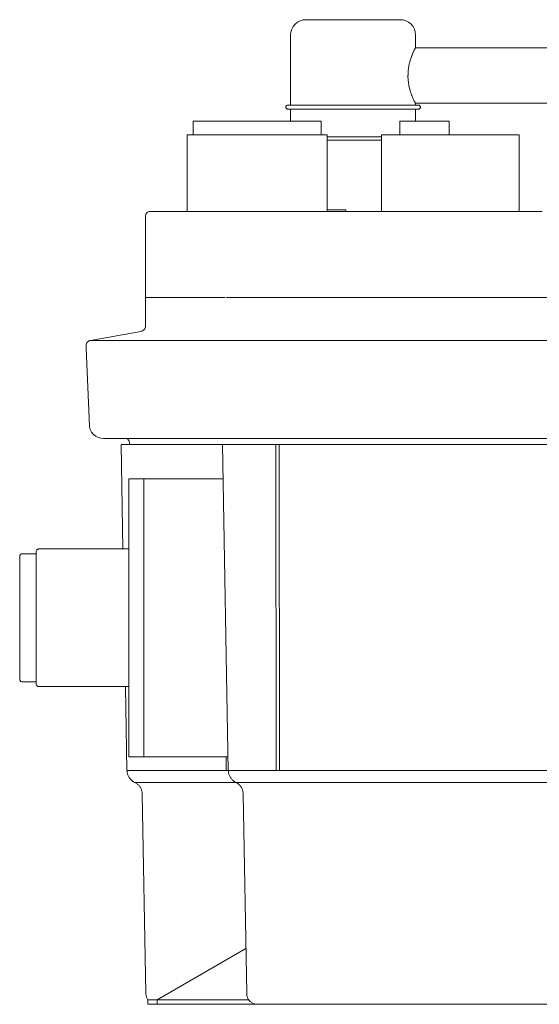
# Model space of a CAD drawing. Header units: millimetres. Extents: x -264 to 244, y 247 to 642.
# Tile 1 of 4: x -264 to -76, y 247 to 604. Entities that reach past the tile are written whole.
import ezdxf

# ---------------------------------------------------------------- set-up
doc = ezdxf.new("R2010")
doc.units = ezdxf.units.MM
doc.header["$MEASUREMENT"] = 0
doc.layers.add('material 1', color=7, linetype='Continuous')

msp = doc.modelspace()

# ---------------------------------------------------------------- linework, layer by layer
at = {"layer": 'material 1', "color": 7, "linetype": 'Continuous', "lineweight": 0}
for p, q in [((-163.21, 603.04), (-164.09, 602.33)), ((-162.23, 603.55), (-163.21, 603.04)), ((-161.2, 603.85), (-162.23, 603.55)), ((-161.2, 603.85), (-160.2, 603.94)), ((-160.13, 603.94), (-160.2, 603.94)), ((-160.13, 603.94), (-159.91, 603.94)), ((-159.91, 603.94), (-159.54, 603.94)), ((-159.54, 603.94), (-159, 603.94)), ((-159, 603.94), (-158.29, 603.94)), ((-158.29, 603.94), (-157.41, 603.94)), ((-157.41, 603.94), (-156.37, 603.94)), ((-156.37, 603.94), (-156.29, 603.94)), ((-156.29, 603.94), (-155.19, 603.94)), ((-155.19, 603.94), (-153.97, 603.94)), ((-153.97, 603.94), (-152.65, 603.94)), ((-152.65, 603.94), (-151.24, 603.94)), ((-151.24, 603.94), (-149.75, 603.94)), ((-149.75, 603.94), (-148.17, 603.94)), ((-148.17, 603.94), (-146.53, 603.94)), ((-146.53, 603.94), (-144.84, 603.94)), ((-144.84, 603.94), (-143.97, 603.94)), ((-143.97, 603.94), (-143.09, 603.94)), ((-143.09, 603.94), (-142.21, 603.94)), ((-142.21, 603.94), (-141.34, 603.94)), ((-141.34, 603.94), (-139.64, 603.94)), ((-139.64, 603.94), (-138, 603.94)), ((-138, 603.94), (-136.42, 603.94)), ((-136.42, 603.94), (-134.93, 603.94)), ((-134.93, 603.94), (-133.52, 603.94)), ((-133.52, 603.94), (-132.2, 603.94)), ((-132.2, 603.94), (-130.98, 603.94)), ((-130.98, 603.94), (-129.8, 603.94)), ((-129.8, 603.94), (-128.76, 603.94)), ((-128.76, 603.94), (-127.88, 603.94)), ((-127.88, 603.94), (-127.17, 603.94)), ((-127.17, 603.94), (-126.63, 603.94)), ((-126.63, 603.94), (-126.26, 603.94)), ((-126.26, 603.94), (-126.04, 603.94)), ((-125.97, 603.94), (-126.04, 603.94)), ((-125.97, 603.94), (-124.97, 603.85)), ((-124.97, 603.85), (-123.95, 603.55)), ((-123.95, 603.55), (-122.96, 603.04)), ((-122.96, 603.04), (-122.08, 602.33)), ((-165.61, 599.43), (-165.7, 598.43)), ((-165.32, 600.46), (-165.61, 599.43)), ((-164.81, 601.45), (-165.32, 600.46)), ((-164.09, 602.33), (-164.81, 601.45)), ((-122.08, 602.33), (-121.36, 601.45)), ((-121.36, 601.45), (-120.85, 600.46)), ((-120.85, 600.46), (-120.56, 599.43)), ((-120.56, 599.43), (-120.47, 598.43)), ((-165.7, 598.43), (-165.7, 573)), ((-120.47, 598.43), (-120.47, 593.7)), ((-121.38, 591.99), (-121.34, 592.07)), ((-120.95, 592.94), (-120.92, 593)), ((-120.92, 593), (-120.9, 593.04)), ((-120.64, 593.54), (-120.62, 593.55)), ((-20.23, 593.7), (-120.5, 593.7)), ((-120.5, 593.7), (-120.5, 593.7)), ((-122.45, 589.07), (-122.42, 589.17)), ((-121.92, 590.68), (-121.89, 590.77)), ((-123.19, 583.8), (-123.1, 585.52)), ((-123.1, 585.52), (-123.08, 585.62)), ((-123.2, 583.7), (-123.19, 583.8)), ((-123.1, 581.98), (-123.2, 583.7)), ((-123.1, 581.88), (-123.1, 581.98)), ((-122.83, 580.02), (-122.85, 580.13)), ((-122.44, 578.33), (-122.83, 580.02)), ((-122.42, 578.23), (-122.44, 578.33)), ((-121.89, 576.63), (-121.91, 576.73)), ((-121.85, 576.55), (-121.89, 576.63)), ((-120.93, 574.4), (-120.95, 574.47)), ((-120.64, 573.87), (-120.65, 573.91)), ((-167.46, 572.41), (-167.48, 572.28)), ((-167.46, 572.15), (-167.48, 572.28)), ((-167.43, 572.55), (-167.46, 572.41)), ((-167.46, 572.15), (-167.43, 572.02)), ((-167.36, 572.68), (-167.43, 572.55)), ((-167.43, 572.02), (-167.36, 571.89)), ((-167.27, 572.79), (-167.36, 572.68)), ((-167.36, 571.89), (-167.27, 571.77)), ((-167.15, 572.88), (-167.27, 572.79)), ((-167.27, 571.77), (-167.15, 571.68)), ((-167.02, 572.95), (-167.15, 572.88)), ((-167.15, 571.68), (-167.02, 571.61)), ((-166.89, 572.99), (-167.02, 572.95)), ((-167.02, 571.61), (-166.89, 571.57)), ((-166.76, 573), (-166.89, 572.99)), ((-166.89, 571.57), (-166.76, 571.56)), ((-166.76, 573), (-166.66, 573)), ((-166.66, 571.56), (-166.76, 571.56)), ((-166.66, 573), (-166.47, 573)), ((-166.47, 571.56), (-166.66, 571.56)), ((-166.47, 573), (-166.1, 573)), ((-166.1, 571.56), (-166.47, 571.56)), ((-166.1, 573), (-165.6, 573)), ((-165.6, 571.56), (-166.1, 571.56)), ((-165.7, 567.26), (-165.7, 571.56)), ((-165.09, 573), (-165.6, 573)), ((-165.6, 571.56), (-165.09, 571.56)), ((-165.09, 573), (-164.11, 573)), ((-164.11, 571.56), (-165.09, 571.56)), ((-164.11, 573), (-162.9, 573)), ((-162.9, 571.56), (-164.11, 571.56)), ((-162.9, 573), (-161.46, 573)), ((-161.46, 571.56), (-162.9, 571.56)), ((-161.46, 573), (-159.82, 573)), ((-159.82, 571.56), (-161.46, 571.56)), ((-159.82, 573), (-158.01, 573)), ((-158.01, 571.56), (-159.82, 571.56)), ((-158.01, 573), (-157, 573)), ((-157, 571.56), (-158.01, 571.56)), ((-157, 573), (-155.47, 573)), ((-155.47, 571.56), (-157, 571.56)), ((-155.47, 573), (-153.86, 573)), ((-153.86, 571.56), (-155.47, 571.56)), ((-153.86, 573), (-152.19, 573)), ((-152.19, 571.56), (-153.86, 571.56)), ((-152.19, 573), (-150.46, 573)), ((-150.46, 571.56), (-152.19, 571.56)), ((-151.85, 572.99), (-150.46, 573)), ((-151.85, 571.57), (-150.46, 571.56)), ((-150.46, 573), (-148.68, 573)), ((-149.64, 572.99), (-150.46, 573)), ((-149.64, 571.57), (-150.46, 571.56)), ((-148.68, 571.56), (-150.46, 571.56)), ((-149.64, 572.99), (-148.68, 573)), ((-149.64, 572.99), (-147.42, 572.99)), ((-149.64, 571.57), (-148.68, 571.56)), ((-147.42, 571.57), (-149.64, 571.57)), ((-148.68, 573), (-146.85, 573)), ((-147.42, 572.99), (-148.68, 573)), ((-147.42, 571.57), (-148.68, 571.56)), ((-146.85, 571.56), (-148.68, 571.56)), ((-146.85, 573), (-144.98, 573)), ((-144.98, 571.56), (-146.85, 571.56)), ((-144.98, 573), (-143.09, 573)), ((-143.09, 571.56), (-144.98, 571.56)), ((-143.09, 573), (-141.19, 573)), ((-141.19, 571.56), (-143.09, 571.56)), ((-141.19, 573), (-139.32, 573)), ((-139.32, 571.56), (-141.19, 571.56)), ((-139.32, 573), (-137.5, 573)), ((-137.5, 571.56), (-139.32, 571.56)), ((-138.75, 572.99), (-137.5, 573)), ((-138.75, 572.99), (-136.54, 572.99)), ((-138.75, 571.57), (-137.5, 571.56)), ((-136.54, 571.57), (-138.75, 571.57)), ((-137.5, 573), (-135.71, 573)), ((-136.54, 572.99), (-137.5, 573)), ((-136.54, 571.57), (-137.5, 571.56)), ((-135.71, 571.56), (-137.5, 571.56)), ((-136.54, 572.99), (-135.71, 573)), ((-136.54, 571.57), (-135.71, 571.56)), ((-135.71, 573), (-133.98, 573)), ((-134.32, 572.99), (-135.71, 573)), ((-134.32, 571.57), (-135.71, 571.56)), ((-133.98, 571.56), (-135.71, 571.56)), ((-133.98, 573), (-132.31, 573)), ((-132.31, 571.56), (-133.98, 571.56)), ((-132.31, 573), (-130.7, 573)), ((-130.7, 571.56), (-132.31, 571.56)), ((-130.7, 573), (-129.17, 573)), ((-129.17, 571.56), (-130.7, 571.56)), ((-129.17, 573), (-128.17, 573)), ((-128.17, 571.56), (-129.17, 571.56)), ((-128.17, 573), (-126.35, 573)), ((-126.35, 571.56), (-128.17, 571.56)), ((-126.35, 573), (-124.71, 573)), ((-124.71, 571.56), (-126.35, 571.56)), ((-124.71, 573), (-123.27, 573)), ((-123.27, 571.56), (-124.71, 571.56)), ((-123.27, 573), (-122.06, 573)), ((-122.06, 571.56), (-123.27, 571.56)), ((-122.06, 573), (-121.08, 573)), ((-121.08, 571.56), (-122.06, 571.56)), ((-120.57, 573), (-121.08, 573)), ((-121.08, 571.56), (-120.57, 571.56)), ((-120.57, 573), (-120.18, 573)), ((-120.18, 571.56), (-120.57, 571.56)), ((-120.5, 573.7), (-120.51, 573.71)), ((-30.49, 573.7), (-120.5, 573.7)), ((-120.5, 573.7), (-120.5, 573.7)), ((-120.47, 573.7), (-120.47, 573)), ((-120.47, 567.26), (-120.47, 571.56)), ((-120.18, 573), (-119.87, 573)), ((-119.87, 571.56), (-120.18, 571.56)), ((-119.87, 573), (-119.64, 573)), ((-119.64, 571.56), (-119.87, 571.56)), ((-119.64, 573), (-119.51, 573)), ((-119.51, 571.56), (-119.64, 571.56)), ((-119.51, 573), (-119.42, 573)), ((-119.42, 571.56), (-119.51, 571.56)), ((-119.42, 573), (-119.28, 572.99)), ((-119.28, 571.57), (-119.42, 571.56)), ((-119.28, 572.99), (-119.15, 572.95)), ((-119.15, 571.61), (-119.28, 571.57)), ((-119.15, 572.95), (-119.02, 572.88)), ((-119.02, 571.68), (-119.15, 571.61)), ((-119.02, 572.88), (-118.91, 572.79)), ((-118.91, 571.77), (-119.02, 571.68)), ((-118.91, 572.79), (-118.81, 572.68)), ((-118.81, 571.89), (-118.91, 571.77)), ((-118.81, 572.68), (-118.75, 572.55)), ((-118.75, 572.02), (-118.81, 571.89)), ((-118.75, 572.55), (-118.71, 572.41)), ((-118.71, 572.15), (-118.75, 572.02)), ((-118.71, 572.41), (-118.7, 572.28)), ((-118.71, 572.15), (-118.7, 572.28)), ((-200.91, 567.26), (-201, 567.26)), ((-201, 567.26), (-201, 562.26)), ((-200.62, 567.26), (-200.91, 567.26)), ((-200.11, 567.26), (-200.62, 567.26)), ((-199.38, 567.26), (-200.11, 567.26)), ((-198.42, 567.26), (-199.38, 567.26)), ((-197.23, 567.26), (-198.42, 567.26)), ((-195.82, 567.26), (-197.23, 567.26)), ((-194.22, 567.26), (-195.82, 567.26)), ((-192.44, 567.26), (-194.22, 567.26)), ((-190.51, 567.26), (-192.44, 567.26)), ((-188.48, 567.26), (-190.51, 567.26)), ((-186.36, 567.26), (-188.48, 567.26)), ((-184.21, 567.26), (-186.36, 567.26)), ((-182.05, 567.26), (-184.21, 567.26)), ((-179.92, 567.26), (-182.05, 567.26)), ((-177.83, 567.26), (-179.92, 567.26)), ((-175.75, 567.26), (-177.83, 567.26)), ((-173.62, 567.26), (-175.75, 567.26)), ((-171.46, 567.26), (-173.62, 567.26)), ((-169.31, 567.26), (-171.46, 567.26)), ((-167.19, 567.26), (-169.31, 567.26)), ((-165.16, 567.26), (-167.19, 567.26)), ((-163.23, 567.26), (-165.16, 567.26)), ((-161.45, 567.26), (-163.23, 567.26)), ((-159.85, 567.26), (-161.45, 567.26)), ((-158.44, 567.26), (-159.85, 567.26)), ((-157.25, 567.26), (-158.44, 567.26)), ((-156.29, 567.26), (-157.25, 567.26)), ((-155.56, 567.26), (-156.29, 567.26)), ((-155.05, 567.26), (-155.56, 567.26)), ((-154.76, 567.26), (-155.05, 567.26)), ((-154.67, 567.26), (-154.76, 567.26)), ((-154.67, 562.26), (-154.67, 567.26)), ((-126.16, 562.25), (-126.16, 567.26)), ((-126.12, 567.26), (-126.16, 567.26)), ((-126.01, 567.26), (-126.12, 567.26)), ((-125.81, 567.26), (-126.01, 567.26)), ((-125.53, 567.26), (-125.81, 567.26)), ((-125.16, 567.26), (-125.53, 567.26)), ((-124.7, 567.26), (-125.16, 567.26)), ((-124.16, 567.26), (-124.7, 567.26)), ((-123.54, 567.26), (-124.16, 567.26)), ((-122.85, 567.26), (-123.54, 567.26)), ((-122.1, 567.26), (-122.85, 567.26)), ((-121.32, 567.26), (-122.1, 567.26)), ((-120.5, 567.26), (-121.32, 567.26)), ((-119.67, 567.26), (-120.5, 567.26)), ((-118.83, 567.26), (-119.67, 567.26)), ((-118.01, 567.26), (-118.83, 567.26)), ((-117.2, 567.26), (-118.01, 567.26)), ((-116.4, 567.26), (-117.2, 567.26)), ((-115.57, 567.26), (-116.4, 567.26)), ((-114.74, 567.26), (-115.57, 567.26)), ((-113.91, 567.26), (-114.74, 567.26)), ((-113.09, 567.26), (-113.91, 567.26)), ((-112.3, 567.26), (-113.09, 567.26)), ((-111.56, 567.26), (-112.3, 567.26)), ((-110.87, 567.26), (-111.56, 567.26)), ((-110.25, 567.26), (-110.87, 567.26)), ((-109.71, 567.26), (-110.25, 567.26)), ((-109.25, 567.26), (-109.71, 567.26)), ((-108.88, 567.26), (-109.25, 567.26)), ((-108.6, 567.26), (-108.88, 567.26)), ((-108.4, 567.26), (-108.6, 567.26)), ((-108.29, 567.26), (-108.4, 567.26)), ((-108.25, 567.26), (-108.29, 567.26)), ((-108.25, 567.26), (-108.25, 562.25)), ((-203.18, 562.26), (-203.18, 534.47)), ((-203.07, 562.26), (-203.18, 562.26)), ((-202.75, 562.26), (-203.07, 562.26)), ((-202.2, 562.26), (-202.75, 562.26)), ((-201.4, 562.26), (-202.2, 562.26)), ((-200.35, 562.26), (-201.4, 562.26)), ((-199.05, 562.26), (-200.35, 562.26)), ((-197.51, 562.26), (-199.05, 562.26)), ((-195.75, 562.26), (-197.51, 562.26)), ((-193.81, 562.26), (-195.75, 562.26)), ((-191.7, 562.26), (-193.81, 562.26)), ((-189.47, 562.26), (-191.7, 562.26)), ((-187.16, 562.26), (-189.47, 562.26)), ((-184.81, 562.26), (-187.16, 562.26)), ((-182.45, 562.26), (-184.81, 562.26)), ((-180.11, 562.26), (-182.45, 562.26)), ((-177.83, 562.26), (-180.11, 562.26)), ((-175.56, 562.26), (-177.83, 562.26)), ((-173.22, 562.26), (-175.56, 562.26)), ((-170.86, 562.26), (-173.22, 562.26)), ((-168.51, 562.26), (-170.86, 562.26)), ((-166.2, 562.26), (-168.51, 562.26)), ((-163.97, 562.26), (-166.2, 562.26)), ((-161.86, 562.26), (-163.97, 562.26)), ((-159.92, 562.26), (-161.86, 562.26)), ((-158.16, 562.26), (-159.92, 562.26)), ((-156.62, 562.26), (-158.16, 562.26)), ((-155.32, 562.26), (-156.62, 562.26)), ((-154.27, 562.26), (-155.32, 562.26)), ((-153.47, 562.26), (-154.27, 562.26)), ((-152.92, 562.26), (-153.47, 562.26)), ((-152.6, 562.26), (-152.92, 562.26)), ((-152.49, 562.26), (-152.6, 562.26)), ((-152.49, 534.47), (-152.49, 562.26)), ((-152.49, 561.56), (-152.12, 561.56)), ((-152.49, 561.56), (-152.12, 561.56)), ((-152.12, 560.35), (-152.49, 560.35)), ((-152.49, 560.35), (-152.12, 560.35)), ((-152.12, 561.56), (-150.4, 561.56)), ((-151.77, 561.55), (-152.12, 561.56)), ((-151.77, 560.36), (-152.12, 560.35)), ((-150.4, 560.35), (-152.12, 560.35)), ((-151.77, 561.55), (-150.4, 561.56)), ((-151.77, 561.55), (-149.57, 561.55)), ((-151.77, 560.36), (-150.4, 560.35)), ((-149.57, 560.36), (-151.77, 560.36)), ((-150.4, 561.56), (-148.63, 561.56)), ((-149.57, 561.55), (-150.4, 561.56)), ((-149.57, 560.36), (-150.4, 560.35)), ((-148.63, 560.35), (-150.4, 560.35)), ((-149.57, 561.55), (-148.63, 561.56)), ((-149.57, 561.55), (-147.38, 561.55)), ((-149.57, 560.36), (-148.63, 560.35)), ((-147.38, 560.36), (-149.57, 560.36)), ((-148.63, 561.56), (-146.81, 561.56)), ((-147.38, 561.55), (-148.63, 561.56)), ((-147.38, 560.36), (-148.63, 560.35)), ((-146.81, 560.35), (-148.63, 560.35)), ((-147.38, 561.55), (-146.81, 561.56)), ((-147.38, 561.55), (-145.2, 561.55)), ((-147.38, 560.36), (-146.81, 560.35)), ((-145.2, 560.36), (-147.38, 560.36)), ((-146.81, 561.56), (-144.96, 561.56)), ((-145.2, 561.55), (-146.81, 561.56)), ((-145.2, 560.36), (-146.81, 560.35)), ((-144.96, 560.35), (-146.81, 560.35)), ((-144.96, 561.56), (-143.09, 561.56)), ((-143.09, 560.35), (-144.96, 560.35)), ((-143.09, 561.56), (-141.21, 561.56)), ((-141.21, 560.35), (-143.09, 560.35)), ((-141.21, 561.56), (-139.36, 561.56)), ((-139.36, 560.35), (-141.21, 560.35)), ((-140.97, 561.55), (-139.36, 561.56)), ((-140.97, 561.55), (-138.8, 561.55)), ((-140.97, 560.36), (-139.36, 560.35)), ((-138.8, 560.36), (-140.97, 560.36)), ((-139.36, 561.56), (-137.54, 561.56)), ((-138.8, 561.55), (-139.36, 561.56)), ((-138.8, 560.36), (-139.36, 560.35)), ((-137.54, 560.35), (-139.36, 560.35)), ((-138.8, 561.55), (-137.54, 561.56)), ((-138.8, 561.55), (-136.6, 561.55)), ((-138.8, 560.36), (-137.54, 560.35)), ((-136.6, 560.36), (-138.8, 560.36)), ((-137.54, 561.56), (-135.77, 561.56)), ((-136.6, 561.55), (-137.54, 561.56)), ((-136.6, 560.36), (-137.54, 560.35)), ((-135.77, 560.35), (-137.54, 560.35)), ((-136.6, 561.55), (-135.77, 561.56)), ((-136.6, 561.55), (-134.41, 561.55)), ((-136.6, 560.36), (-135.77, 560.35)), ((-134.41, 560.36), (-136.6, 560.36)), ((-135.77, 561.56), (-134.06, 561.56)), ((-134.41, 561.55), (-135.77, 561.56)), ((-134.41, 560.36), (-135.77, 560.35)), ((-134.06, 560.35), (-135.77, 560.35)), ((-134.41, 561.55), (-134.06, 561.56)), ((-134.41, 560.36), (-134.06, 560.35)), ((-134.06, 561.56), (-132.74, 561.56)), ((-132.74, 561.56), (-134.06, 561.56)), ((-132.74, 560.36), (-134.06, 560.35)), ((-132.74, 560.35), (-134.06, 560.35)), ((-132.74, 562.25), (-132.64, 562.25)), ((-132.74, 562.25), (-132.74, 534.47)), ((-132.64, 562.25), (-132.32, 562.25)), ((-132.32, 562.25), (-131.78, 562.25)), ((-131.78, 562.25), (-130.99, 562.25)), ((-130.99, 562.25), (-129.96, 562.25)), ((-129.96, 562.25), (-128.68, 562.25)), ((-128.68, 562.25), (-127.17, 562.25)), ((-127.17, 562.25), (-125.44, 562.25)), ((-125.44, 562.25), (-123.53, 562.25)), ((-123.53, 562.25), (-121.46, 562.25)), ((-121.46, 562.25), (-119.27, 562.25)), ((-119.27, 562.25), (-117, 562.25)), ((-117, 562.25), (-114.69, 562.25)), ((-114.69, 562.25), (-112.36, 562.25)), ((-112.36, 562.25), (-110.07, 562.25)), ((-110.07, 562.25), (-107.83, 562.25)), ((-107.83, 562.25), (-105.59, 562.25)), ((-105.59, 562.25), (-103.3, 562.25)), ((-103.3, 562.25), (-100.98, 562.25)), ((-100.98, 562.25), (-98.66, 562.25)), ((-98.66, 562.25), (-96.39, 562.25)), ((-96.39, 562.25), (-94.2, 562.25)), ((-94.2, 562.25), (-92.13, 562.25)), ((-92.13, 562.25), (-90.22, 562.25)), ((-90.22, 562.25), (-88.49, 562.25)), ((-88.49, 562.25), (-86.98, 562.25)), ((-86.98, 562.25), (-85.71, 562.25)), ((-85.71, 562.25), (-84.67, 562.25)), ((-84.67, 562.25), (-83.89, 562.25)), ((-83.89, 562.25), (-83.34, 562.25)), ((-83.34, 562.25), (-83.02, 562.25)), ((-83.02, 562.25), (-82.92, 562.25)), ((-82.92, 534.47), (-82.92, 562.25)), ((-152.28, 535.15), (-152.49, 535.15)), ((-151.69, 535.15), (-152.28, 535.15)), ((-151.12, 535.15), (-151.69, 535.15)), ((-150.85, 535.15), (-151.12, 535.15)), ((-150.58, 535.15), (-150.85, 535.15)), ((-150.06, 535.15), (-150.58, 535.15)), ((-149.58, 535.15), (-150.06, 535.15)), ((-149.15, 535.15), (-149.58, 535.15)), ((-148.77, 535.15), (-149.15, 535.15)), ((-146.46, 535.15), (-148.77, 535.15)), ((-146.25, 535.15), (-146.46, 535.15)), ((-146.07, 535.15), (-146.25, 535.15)), ((-145.92, 535.15), (-146.07, 535.15)), ((-145.8, 535.15), (-145.92, 535.15)), ((-145.72, 535.15), (-145.8, 535.15)), ((-145.68, 535.15), (-145.72, 535.15)), ((-145.67, 535.15), (-145.68, 535.15)), ((-145.67, 534.47), (-145.67, 535.15)), ((-218.2, 533.23), (-218.23, 532.96)), ((-218.23, 532.96), (-218.23, 529.47)), ((-218.12, 533.51), (-218.2, 533.23)), ((-217.98, 533.79), (-218.12, 533.51)), ((-217.78, 534.03), (-217.98, 533.79)), ((-217.54, 534.23), (-217.78, 534.03)), ((-217.27, 534.37), (-217.54, 534.23)), ((-216.99, 534.45), (-217.27, 534.37)), ((-216.99, 534.45), (-216.99, 534.45)), ((-216.71, 534.47), (-216.98, 534.45)), ((-216.71, 534.47), (-216.71, 534.47)), ((-216.71, 534.47), (-216.71, 534.47)), ((-216.71, 534.47), (-215.86, 534.47)), ((-215.86, 534.47), (-213.59, 534.47)), ((-212.45, 534.47), (-213.59, 534.47)), ((-209.61, 534.47), (-212.45, 534.47)), ((-204.98, 534.47), (-209.61, 534.47)), ((-207.5, 534.47), (-207.5, 534.47)), ((-198.67, 534.47), (-204.98, 534.47)), ((-191.04, 534.47), (-198.67, 534.47)), ((-182.61, 534.47), (-191.04, 534.47)), ((-173.93, 534.47), (-182.61, 534.47)), ((-170.63, 534.47), (-173.93, 534.47)), ((-117.36, 534.47), (-170.63, 534.47)), ((-113.51, 534.47), (-117.36, 534.47)), ((-108, 534.47), (-113.51, 534.47)), ((-102.67, 534.47), (-108, 534.47)), ((-105.98, 534.45), (-102.67, 534.47)), ((-105.98, 534.45), (-98.31, 534.45)), ((-102.67, 534.47), (-102.67, 534.47)), ((-98.31, 534.45), (-102.67, 534.47)), ((-97.59, 534.47), (-102.67, 534.47)), ((-102.67, 534.47), (-102.67, 534.47)), ((-92.83, 534.47), (-97.59, 534.47)), ((-91.18, 534.47), (-92.83, 534.47)), ((-84.86, 534.47), (-91.18, 534.47)), ((-79.82, 534.47), (-84.86, 534.47)), ((-76.11, 534.45), (-79.82, 534.47)), ((-78.47, 534.47), (-79.82, 534.47)), ((-78.47, 534.47), (-76.37, 534.47)), ((-76.11, 534.45), (-78.47, 534.47)), ((-76.56, 534.47), (-76.56, 534.47)), ((-76.56, 534.47), (-76.56, 534.47)), ((-76.37, 534.47), (-74.58, 534.47)), ((-218.23, 503.4), (-218.23, 529.47)), ((-218.23, 503.41), (-217.38, 503.41)), ((-218.23, 493.18), (-218.23, 503.41)), ((-217.38, 503.4), (-218.23, 503.4)), ((-217.38, 503.41), (-215.11, 503.41)), ((-215.11, 503.4), (-217.38, 503.4)), ((-215.11, 503.41), (-213.93, 503.41)), ((-215.11, 503.4), (-215.11, 503.4)), ((-213.93, 503.41), (-211, 503.41)), ((-211, 503.41), (-206.21, 503.41)), ((-206.21, 503.4), (-207.47, 503.4)), ((-206.21, 503.41), (-199.7, 503.41)), ((-205.25, 503.4), (-206.21, 503.4)), ((-199.7, 503.41), (-191.82, 503.41)), ((-191.82, 503.41), (-189.41, 503.41)), ((-183.11, 503.4), (-188.93, 503.4)), ((-174.14, 503.4), (-183.11, 503.4)), ((-170.74, 503.4), (-174.14, 503.4)), ((-118.8, 503.4), (-170.74, 503.4)), ((-121.27, 503.41), (-117.43, 503.41)), ((-117.43, 503.41), (-117.19, 503.41)), ((-113.5, 503.4), (-117.37, 503.4)), ((-113.5, 503.41), (-66.41, 503.41)), ((-113.5, 503.4), (-113.5, 503.4)), ((-218.86, 491.65), (-218.58, 492)), ((-218.58, 492), (-218.38, 492.38)), ((-218.38, 492.38), (-218.26, 492.79)), ((-218.23, 493.18), (-218.26, 492.79)), ((-238.17, 487.85), (-220.02, 491.05)), ((-220, 491.05), (-219.6, 491.17)), ((-219.6, 491.17), (-219.21, 491.37)), ((-219.21, 491.37), (-218.86, 491.65)), ((-239.79, 486.24), (-239.82, 485.88)), ((-239.82, 484.97), (-239.82, 485.88)), ((-239.82, 484.97), (-238.61, 456.76)), ((-239.68, 486.61), (-239.79, 486.24)), ((-239.49, 486.97), (-239.68, 486.61)), ((-239.23, 487.29), (-239.49, 486.97)), ((-238.91, 487.55), (-239.23, 487.29)), ((-238.56, 487.74), (-238.91, 487.55)), ((-238.18, 487.84), (-238.56, 487.74)), ((-238.18, 487.84), (-238.17, 487.85)), ((-238.18, 487.84), (-237.38, 487.85)), ((-238.18, 487.84), (-237.33, 487.84)), ((-238.17, 487.85), (-238.17, 487.85)), ((-237.33, 487.84), (-237.38, 487.85)), ((-237.33, 487.84), (-237.33, 487.84)), ((217.34, 487.84), (-237.33, 487.84)), ((-238.61, 456.76), (-238.58, 456.53)), ((-238.58, 456.53), (-238.3, 455.57)), ((-238.3, 455.57), (-237.82, 454.64)), ((-237.82, 454.64), (-237.15, 453.82)), ((-237.15, 453.82), (-236.32, 453.14)), ((-236.32, 453.14), (-235.39, 452.66)), ((-235.39, 452.66), (-234.43, 452.39)), ((-234.43, 452.39), (-233.49, 452.3)), ((-233.49, 452.3), (-233.49, 452.3)), ((-232.64, 452.3), (-233.49, 452.3)), ((-230.36, 452.3), (-232.71, 452.3)), ((-230.36, 452.3), (-232.64, 452.3)), ((-228.8, 452.3), (-230.36, 452.3)), ((-230.34, 452.3), (-230.36, 452.3)), ((-230.34, 452.3), (-230.34, 452.3)), ((-228.81, 452.3), (-228.8, 452.3)), ((-224.93, 452.3), (-228.8, 452.3)), ((-227.18, 452.3), (-227.18, 452.3)), ((-227.18, 452.3), (-227.18, 452.3)), ((-227.14, 450.17), (-223.51, 450.17)), ((-227.14, 450.17), (-226.46, 412.32)), ((-224.98, 452.3), (-224.7, 452.06)), ((-218.6, 452.3), (-224.93, 452.3)), ((-224.41, 451.71), (-224.7, 452.06)), ((-224.21, 451.32), (-224.41, 451.71)), ((-224.09, 450.91), (-224.21, 451.32)), ((-224.06, 450.51), (-224.09, 450.91)), ((-224.06, 450.51), (-224.08, 450.17)), ((-223.3, 450.17), (-223.51, 450.17)), ((-220.96, 450.17), (-223.3, 450.17)), ((-219.64, 450.17), (-220.96, 450.17)), ((-216.34, 450.17), (-219.64, 450.17)), ((-218.6, 452.3), (-218.6, 452.3)), ((-210, 452.3), (-218.6, 452.3)), ((-210.96, 450.17), (-216.34, 450.17)), ((-203.65, 450.17), (-210.96, 450.17)), ((-210, 452.3), (-210, 452.3)), ((-199.6, 452.3), (-210, 452.3)), ((-210, 452.3), (-210, 452.3)), ((-194.8, 450.17), (-203.65, 450.17)), ((-199.6, 452.3), (-199.59, 452.3)), ((-188.09, 452.3), (-199.6, 452.3)), ((-199.6, 452.3), (-199.6, 452.3)), ((-185.02, 450.17), (-194.8, 450.17)), ((-188.31, 332.08), (-190.37, 450.17)), ((-188.09, 452.3), (-188.1, 452.3)), ((-188.09, 452.3), (-188.09, 452.3)), ((-176.25, 452.3), (-188.09, 452.3)), ((-178.8, 450.17), (-185.02, 450.17)), ((-178.8, 450.17), (-177.13, 450.17)), ((-177.13, 450.17), (-172.87, 450.17)), ((-176.25, 452.3), (-176.26, 452.3)), ((-176.25, 452.3), (-171.76, 452.3)), ((-172.87, 450.17), (-171.11, 450.17)), ((-171.76, 452.3), (-114.15, 452.3)), ((-171.11, 450.17), (-170.99, 450.17)), ((-171.11, 450.17), (-170.89, 332.08)), ((-169.83, 450.17), (-170.99, 450.17)), ((-169.83, 450.17), (-98.72, 450.17)), ((-169.83, 450.17), (-169.72, 332.08)), ((-114.15, 452.3), (-66.79, 452.3)), ((-98.72, 450.17), (-69.6, 450.17)), ((-224.36, 437.73), (-218.9, 437.73)), ((-224.36, 437.73), (-224.36, 437.53)), ((-224.36, 437.53), (-224.36, 436.89)), ((-224.36, 436.89), (-224.36, 436.82)), ((-224.36, 436.82), (-224.36, 436.79)), ((-224.36, 436.79), (-224.36, 436.7)), ((-224.36, 436.7), (-224.36, 436.57)), ((-224.36, 436.57), (-224.36, 436.4)), ((-224.36, 436.4), (-224.36, 436.22)), ((-224.36, 436.22), (-224.36, 436.03)), ((-224.36, 436.03), (-224.36, 435.85)), ((-224.36, 435.66), (-224.36, 435.85)), ((-224.36, 435.64), (-224.36, 435.66)), ((-224.36, 435.64), (-224.36, 432.13)), ((-190.16, 437.73), (-218.9, 437.73)), ((-218.9, 437.73), (-218.9, 437.53)), ((-218.9, 437.53), (-218.9, 437.73)), ((-218.9, 437.53), (-218.9, 436.89)), ((-218.9, 436.89), (-218.9, 437.53)), ((-218.9, 436.89), (-218.9, 436.79)), ((-218.9, 436.82), (-218.9, 436.89)), ((-218.9, 436.79), (-218.9, 436.82)), ((-218.9, 436.79), (-218.9, 435.79)), ((-218.9, 436.7), (-218.9, 436.79)), ((-218.9, 436.57), (-218.9, 436.7)), ((-218.9, 436.4), (-218.9, 436.57)), ((-218.9, 436.22), (-218.9, 436.4)), ((-218.9, 436.03), (-218.9, 436.22)), ((-218.9, 435.85), (-218.9, 436.03)), ((-218.9, 435.85), (-218.9, 435.74)), ((-218.9, 435.79), (-218.9, 434.2)), ((-218.9, 435.74), (-218.9, 435.64)), ((-218.9, 432.13), (-218.9, 435.64)), ((-224.36, 432.13), (-224.36, 432.12)), ((-224.36, 432.12), (-224.36, 431.99)), ((-224.36, 431.99), (-224.36, 431.87)), ((-224.36, 431.87), (-224.36, 431.75)), ((-224.36, 431.75), (-224.36, 431.63)), ((-224.36, 431.63), (-224.36, 431.52)), ((-224.36, 431.52), (-224.36, 431.43)), ((-224.36, 431.43), (-224.36, 431.37)), ((-224.36, 431.37), (-224.36, 431.34)), ((-224.36, 431.34), (-224.36, 430.59)), ((-218.9, 434.2), (-218.9, 432.11)), ((-218.9, 432.01), (-218.9, 432.13)), ((-218.9, 432.11), (-218.9, 429.53)), ((-218.9, 431.88), (-218.9, 432.01)), ((-218.9, 431.75), (-218.9, 431.88)), ((-218.9, 431.63), (-218.9, 431.75)), ((-218.9, 431.52), (-218.9, 431.63)), ((-218.9, 431.44), (-218.9, 431.52)), ((-218.9, 431.37), (-218.9, 431.44)), ((-218.9, 431.34), (-218.9, 431.37)), ((-218.9, 430.59), (-218.9, 431.34)), ((-224.36, 430.59), (-224.36, 429.19)), ((-224.36, 429.19), (-224.36, 427.34)), ((-218.9, 429.19), (-218.9, 430.59)), ((-218.9, 429.53), (-218.9, 426.48)), ((-218.9, 427.34), (-218.9, 429.19)), ((-224.36, 427.34), (-224.36, 425.06)), ((-224.36, 425.06), (-224.36, 422.37)), ((-218.9, 425.06), (-218.9, 427.34)), ((-218.9, 426.48), (-218.9, 422.99)), ((-218.9, 422.37), (-218.9, 425.06)), ((-224.36, 422.37), (-224.36, 419.29)), ((-218.9, 422.99), (-218.9, 419.13)), ((-218.9, 419.29), (-218.9, 422.37)), ((-224.36, 419.29), (-224.36, 415.87)), ((-218.9, 415.87), (-218.9, 419.29)), ((-218.9, 419.13), (-218.9, 414.95)), ((-224.36, 415.87), (-224.36, 412.18)), ((-218.9, 412.18), (-218.9, 415.87)), ((-218.9, 414.95), (-218.9, 410.52)), ((-263.84, 409.76), (-263.79, 409.94)), ((-263.79, 409.94), (-263.69, 410.12)), ((-263.69, 410.12), (-263.57, 410.28)), ((-263.57, 410.28), (-263.41, 410.41)), ((-263.41, 410.41), (-263.23, 410.51)), ((-263.23, 410.51), (-263.04, 410.56)), ((-263.04, 410.56), (-262.86, 410.58)), ((-257.86, 410.58), (-262.86, 410.58)), ((-257.86, 411.39), (-257.84, 411.56)), ((-257.86, 411.37), (-257.86, 411.39)), ((-257.86, 411.17), (-257.86, 411.37)), ((-257.86, 410.29), (-257.86, 411.17)), ((-257.86, 408.82), (-257.86, 410.29)), ((-257.84, 411.56), (-257.79, 411.73)), ((-257.79, 411.73), (-257.71, 411.9)), ((-257.71, 411.9), (-257.59, 412.05)), ((-257.59, 412.05), (-257.44, 412.17)), ((-257.44, 412.17), (-257.27, 412.25)), ((-257.27, 412.25), (-257.1, 412.3)), ((-257.1, 412.3), (-256.93, 412.32)), ((-224.36, 412.32), (-256.93, 412.32)), ((-224.36, 412.18), (-224.36, 408.27)), ((-218.9, 408.27), (-218.9, 412.18)), ((-218.9, 410.52), (-218.9, 405.93)), ((-263.86, 409.58), (-263.84, 409.76)), ((-263.86, 409.37), (-263.86, 409.58)), ((-263.86, 408.56), (-263.86, 409.37)), ((-263.86, 407.19), (-263.86, 408.56)), ((-263.86, 405.34), (-263.86, 407.19)), ((-257.86, 406.81), (-257.86, 408.82)), ((-257.86, 404.34), (-257.86, 406.81)), ((-224.36, 408.27), (-224.36, 404.21)), ((-218.9, 404.21), (-218.9, 408.27)), ((-263.86, 403.06), (-263.86, 405.34)), ((-263.86, 400.41), (-263.86, 403.06)), ((-257.86, 401.47), (-257.86, 404.34)), ((-224.36, 404.21), (-224.36, 400.08)), ((-218.9, 405.93), (-218.9, 401.26)), ((-218.9, 400.08), (-218.9, 404.21)), ((-263.86, 365.42), (-263.86, 400.41)), ((-257.86, 398.28), (-257.86, 401.47)), ((-224.36, 400.08), (-224.36, 395.94)), ((-218.9, 401.26), (-218.9, 396.57)), ((-218.9, 395.94), (-218.9, 400.08)), ((-257.86, 394.81), (-257.86, 398.28)), ((-224.36, 395.94), (-224.36, 391.84)), ((-218.9, 396.57), (-218.9, 391.93)), ((-218.9, 391.84), (-218.9, 395.94)), ((-257.86, 391.15), (-257.86, 394.81)), ((-257.86, 387.4), (-257.86, 391.15)), ((-224.36, 391.84), (-224.36, 387.85)), ((-218.9, 391.93), (-218.9, 387.41)), ((-218.9, 387.85), (-218.9, 391.84)), ((-257.86, 383.64), (-257.86, 387.4)), ((-224.36, 383.85), (-224.36, 387.85)), ((-218.9, 387.85), (-218.9, 384.15)), ((-218.9, 387.41), (-218.9, 382.89)), ((-257.86, 379.98), (-257.86, 383.64)), ((-224.36, 379.76), (-224.36, 383.85)), ((-218.9, 384.15), (-218.9, 380.51)), ((-218.9, 382.89), (-218.9, 378.26)), ((-257.86, 376.52), (-257.86, 379.98)), ((-224.36, 375.61), (-224.36, 379.76)), ((-218.9, 380.51), (-218.9, 376.96)), ((-218.9, 378.26), (-218.9, 373.57)), ((-257.86, 373.32), (-257.86, 376.52)), ((-224.36, 373.53), (-224.36, 375.61)), ((-218.9, 376.96), (-218.9, 373.53)), ((-257.86, 370.45), (-257.86, 373.32)), ((-224.36, 373.53), (-224.36, 373.43)), ((-224.36, 373.43), (-224.36, 373.3)), ((-224.36, 373.3), (-224.36, 373.17)), ((-224.36, 373.17), (-224.36, 373.03)), ((-224.36, 373.03), (-224.36, 372.9)), ((-224.36, 372.9), (-224.36, 372.79)), ((-224.36, 372.79), (-224.36, 372.7)), ((-224.36, 372.7), (-224.36, 372.63)), ((-224.36, 372.63), (-224.36, 372.62)), ((-224.36, 372.62), (-224.36, 371.48)), ((-224.36, 371.48), (-224.36, 371.47)), ((-224.36, 371.47), (-224.36, 371.37)), ((-224.36, 371.37), (-224.36, 371.23)), ((-224.36, 371.23), (-224.36, 371.05)), ((-224.36, 371.05), (-224.36, 370.86)), ((-224.36, 370.86), (-224.36, 370.66)), ((-218.9, 373.57), (-218.9, 368.89)), ((-218.9, 373.43), (-218.9, 373.53)), ((-218.9, 373.3), (-218.9, 373.43)), ((-218.9, 373.17), (-218.9, 373.3)), ((-218.9, 373.03), (-218.9, 373.17)), ((-218.9, 372.9), (-218.9, 373.03)), ((-218.9, 372.79), (-218.9, 372.9)), ((-218.9, 372.7), (-218.9, 372.79)), ((-218.9, 372.63), (-218.9, 372.7)), ((-218.9, 372.62), (-218.9, 372.63)), ((-218.9, 371.48), (-218.9, 372.62)), ((-218.9, 371.47), (-218.9, 371.48)), ((-218.9, 371.37), (-218.9, 371.47)), ((-218.9, 371.23), (-218.9, 371.37)), ((-218.9, 371.05), (-218.9, 371.23)), ((-218.9, 370.86), (-218.9, 371.05)), ((-218.9, 370.66), (-218.9, 370.86)), ((-257.86, 367.98), (-257.86, 370.45)), ((-257.86, 366.43), (-257.86, 367.98)), ((-224.36, 370.66), (-224.36, 370.46)), ((-224.36, 370.26), (-224.36, 370.46)), ((-224.36, 370.09), (-224.36, 370.26)), ((-224.36, 370.09), (-224.36, 368.89)), ((-224.36, 368.89), (-224.36, 364.3)), ((-218.9, 370.46), (-218.9, 370.66)), ((-218.9, 370.46), (-218.9, 370.27)), ((-218.9, 370.27), (-218.9, 370.09)), ((-218.9, 366.3), (-218.9, 370.09)), ((-218.9, 368.89), (-218.9, 364.3)), ((-263.86, 365.22), (-263.86, 365.42)), ((-263.83, 365), (-263.86, 365.22)), ((-263.77, 364.81), (-263.83, 365)), ((-263.68, 364.65), (-263.77, 364.81)), ((-263.57, 364.51), (-263.68, 364.65)), ((-263.43, 364.4), (-263.57, 364.51)), ((-263.26, 364.3), (-263.43, 364.4)), ((-263.07, 364.24), (-263.26, 364.3)), ((-262.86, 364.22), (-263.07, 364.24)), ((-262.86, 364.22), (-257.86, 364.22)), ((-257.86, 365.17), (-257.86, 366.43)), ((-257.86, 363.98), (-257.86, 365.17)), ((-257.86, 363.43), (-257.86, 363.98)), ((-224.36, 364.3), (-224.36, 359.88)), ((-218.9, 362.56), (-218.9, 366.3)), ((-218.9, 364.3), (-218.9, 359.88)), ((-257.86, 363.4), (-257.86, 363.43)), ((-257.84, 363.2), (-257.86, 363.4)), ((-257.78, 363.03), (-257.84, 363.2)), ((-257.69, 362.88), (-257.78, 363.03)), ((-257.59, 362.75), (-257.69, 362.88)), ((-257.46, 362.64), (-257.59, 362.75)), ((-257.31, 362.56), (-257.46, 362.64)), ((-257.13, 362.5), (-257.31, 362.56)), ((-256.93, 362.48), (-257.13, 362.5)), ((-256.93, 362.48), (-224.36, 362.48)), ((-225.56, 362.48), (-225.01, 332.08)), ((-218.9, 358.91), (-218.9, 362.56)), ((-224.36, 359.88), (-224.36, 355.7)), ((-218.9, 359.88), (-218.9, 355.7)), ((-218.9, 355.41), (-218.9, 358.91)), ((-224.36, 355.7), (-224.36, 351.83)), ((-218.9, 355.7), (-218.9, 351.83)), ((-218.9, 352.09), (-218.9, 355.41)), ((-224.36, 351.83), (-224.36, 348.35)), ((-218.9, 349.03), (-218.9, 352.09)), ((-218.9, 351.83), (-218.9, 348.35)), ((-224.36, 348.35), (-224.36, 345.29)), ((-218.9, 346.24), (-218.9, 349.03)), ((-218.9, 348.35), (-218.9, 345.29)), ((-218.9, 343.79), (-218.9, 346.24)), ((-224.36, 345.29), (-224.36, 342.71)), ((-224.36, 342.71), (-224.36, 340.63)), ((-218.9, 345.29), (-218.9, 342.71)), ((-218.9, 341.69), (-218.9, 343.79)), ((-218.9, 342.71), (-218.9, 340.63)), ((-224.36, 340.63), (-224.36, 339.03)), ((-224.36, 339.03), (-224.36, 337.93)), ((-218.9, 339.98), (-218.9, 341.69)), ((-218.9, 340.63), (-218.9, 339.03)), ((-218.9, 338.67), (-218.9, 339.98)), ((-218.9, 339.03), (-218.9, 337.93)), ((-218.9, 337.75), (-218.9, 338.67)), ((-224.36, 337.93), (-224.36, 337.3)), ((-224.36, 337.3), (-224.36, 337.09)), ((-218.9, 337.1), (-224.36, 337.09)), ((-218.9, 337.93), (-218.9, 337.3)), ((-218.9, 337.3), (-218.9, 337.75)), ((-218.9, 337.3), (-218.9, 337.09)), ((-218.9, 337.23), (-218.9, 337.3)), ((-218.9, 337.1), (-218.9, 337.23)), ((-188.4, 337.09), (-218.9, 337.09)), ((-189.06, 332.08), (-189.08, 337.09)), ((-225.01, 332.08), (-224.98, 332.08)), ((-224.98, 332.08), (-195.06, 332.08)), ((-224.97, 331.82), (-224.98, 332.08)), ((-224.94, 331.57), (-224.97, 331.82)), ((-224.9, 331.31), (-224.94, 331.57)), ((-195.06, 332.08), (-194.26, 332.08)), ((-194.26, 332.08), (-193.46, 332.08)), ((-193.46, 332.08), (-192.67, 332.08)), ((-192.67, 332.08), (-191.9, 332.08)), ((-191.9, 332.08), (-191.15, 332.08)), ((-191.15, 332.08), (-190.41, 332.08)), ((-190.41, 332.08), (-189.7, 332.08)), ((-189.7, 332.08), (-189.02, 332.08)), ((-189.02, 332.08), (-188.38, 332.08)), ((-188.38, 332.08), (-188.31, 332.08)), ((-188.31, 332.08), (-188.21, 332.08)), ((-188.24, 331.82), (-188.26, 332.08)), ((-188.21, 331.57), (-188.24, 331.82)), ((-188.21, 332.08), (-188.2, 332.08)), ((-188.17, 331.31), (-188.21, 331.57)), ((-188.2, 332.08), (-188.02, 332.08)), ((-188.02, 332.08), (-187.99, 332.08)), ((-187.99, 332.08), (-187.86, 332.08)), ((-187.86, 332.08), (-187.33, 332.08)), ((-187.33, 332.08), (-187.29, 332.08)), ((-187.29, 332.08), (-187.24, 332.08)), ((-187.24, 332.08), (-186.69, 332.08)), ((-186.69, 332.08), (-184.97, 332.08)), ((-182.71, 332.08), (-184.97, 332.08)), ((-181.64, 332.08), (-182.71, 332.08)), ((-181.64, 332.08), (-181.21, 332.08)), ((-181.21, 332.08), (-180.7, 332.08)), ((-179.8, 332.08), (-180.7, 332.08)), ((-179.1, 332.08), (-179.8, 332.08)), ((-179.1, 332.08), (-178.64, 332.08)), ((-178.64, 332.08), (-177.26, 332.08)), ((-177.26, 332.08), (-176.74, 332.08)), ((-176.33, 332.08), (-176.74, 332.08)), ((-176.05, 332.08), (-176.33, 332.08)), ((-176.05, 332.08), (-175.83, 332.08)), ((-175.83, 332.08), (-174.35, 332.08)), ((-174.35, 332.08), (-172.84, 332.08)), ((-172.84, 332.08), (-171.29, 332.08)), ((-171.29, 332.08), (-169.72, 332.08)), ((-169.72, 332.08), (-168.89, 332.08)), ((-168.89, 332.08), (-98.67, 332.08)), ((-98.67, 332.08), (-21.56, 332.08)), ((-224.84, 331.06), (-224.9, 331.31)), ((-224.77, 330.81), (-224.84, 331.06)), ((-224.69, 330.57), (-224.77, 330.81)), ((-224.59, 330.33), (-224.69, 330.57)), ((-224.49, 330.1), (-224.59, 330.33)), ((-224.37, 329.87), (-224.49, 330.1)), ((-224.23, 329.64), (-224.37, 329.87)), ((-224.09, 329.43), (-224.23, 329.64)), ((-223.93, 329.22), (-224.09, 329.43)), ((-223.77, 329.02), (-223.93, 329.22)), ((-223.59, 328.83), (-223.77, 329.02)), ((-223.4, 328.64), (-223.59, 328.83)), ((-223.21, 328.47), (-223.4, 328.64)), ((-223, 328.31), (-223.21, 328.47)), ((-222.79, 328.16), (-223, 328.31)), ((-222.57, 328.01), (-222.79, 328.16)), ((-222.34, 327.88), (-222.57, 328.01)), ((-188.12, 331.06), (-188.17, 331.31)), ((-188.05, 330.81), (-188.12, 331.06)), ((-187.97, 330.57), (-188.05, 330.81)), ((-187.88, 330.33), (-187.97, 330.57)), ((-187.78, 330.1), (-187.88, 330.33)), ((-187.66, 329.87), (-187.78, 330.1)), ((-187.53, 329.64), (-187.66, 329.87)), ((-187.39, 329.43), (-187.53, 329.64)), ((-187.24, 329.22), (-187.39, 329.43)), ((-187.08, 329.02), (-187.24, 329.22)), ((-186.91, 328.83), (-187.08, 329.02)), ((-186.73, 328.64), (-186.91, 328.83)), ((-186.54, 328.47), (-186.73, 328.64)), ((-186.34, 328.31), (-186.54, 328.47)), ((-186.13, 328.16), (-186.34, 328.31)), ((-185.92, 328.01), (-186.13, 328.16)), ((-185.7, 327.88), (-185.92, 328.01)), ((-222.11, 327.76), (-222.34, 327.88)), ((-221.88, 327.65), (-222.11, 327.76)), ((-195.05, 327.76), (-222.11, 327.76)), ((-221.66, 327.52), (-221.88, 327.65)), ((-221.44, 327.38), (-221.66, 327.52)), ((-221.24, 327.23), (-221.44, 327.38)), ((-221.04, 327.07), (-221.24, 327.23)), ((-220.86, 326.9), (-221.04, 327.07)), ((-220.68, 326.72), (-220.86, 326.9)), ((-220.51, 326.52), (-220.68, 326.72)), ((-220.36, 326.33), (-220.51, 326.52)), ((-220.22, 326.12), (-220.36, 326.33)), ((-220.08, 325.91), (-220.22, 326.12)), ((-219.96, 325.69), (-220.08, 325.91)), ((-219.86, 325.46), (-219.96, 325.69)), ((-219.76, 325.23), (-219.86, 325.46)), ((-219.68, 324.99), (-219.76, 325.23)), ((-219.62, 324.75), (-219.68, 324.99)), ((-219.56, 324.51), (-219.62, 324.75)), ((-219.52, 324.26), (-219.56, 324.51)), ((-194.09, 327.76), (-195.05, 327.76)), ((-193.08, 327.76), (-194.09, 327.76)), ((-192.08, 327.76), (-193.08, 327.76)), ((-191.1, 327.76), (-192.08, 327.76)), ((-190.14, 327.76), (-191.1, 327.76)), ((-189.21, 327.76), (-190.14, 327.76)), ((-188.31, 327.76), (-189.21, 327.76)), ((-187.45, 327.76), (-188.31, 327.76)), ((-186.63, 327.76), (-187.45, 327.76)), ((-185.87, 327.76), (-186.63, 327.76)), ((-185.47, 327.76), (-185.87, 327.76)), ((-185.47, 327.76), (-185.7, 327.88)), ((-185.25, 327.65), (-185.47, 327.76)), ((-185.42, 327.76), (-185.47, 327.76)), ((-185.27, 327.76), (-185.42, 327.76)), ((-185.01, 327.76), (-185.27, 327.76)), ((-185.04, 327.52), (-185.25, 327.65)), ((-184.83, 327.38), (-185.04, 327.52)), ((-184.64, 327.76), (-185.01, 327.76)), ((-184.63, 327.23), (-184.83, 327.38)), ((-184.17, 327.76), (-184.64, 327.76)), ((-184.44, 327.07), (-184.63, 327.23)), ((-184.26, 326.9), (-184.44, 327.07)), ((-184.09, 326.72), (-184.26, 326.9)), ((-183.6, 327.76), (-184.17, 327.76)), ((-183.93, 326.52), (-184.09, 326.72)), ((-183.78, 326.33), (-183.93, 326.52)), ((-183.64, 326.12), (-183.78, 326.33)), ((-183.51, 325.91), (-183.64, 326.12)), ((-182.93, 327.76), (-183.6, 327.76)), ((-183.4, 325.69), (-183.51, 325.91)), ((-183.29, 325.46), (-183.4, 325.69)), ((-183.2, 325.23), (-183.29, 325.46)), ((-183.12, 324.99), (-183.2, 325.23)), ((-183.06, 324.75), (-183.12, 324.99)), ((-183.01, 324.51), (-183.06, 324.75)), ((-182.97, 324.26), (-183.01, 324.51)), ((-182.18, 327.76), (-182.93, 327.76)), ((-181.34, 327.76), (-182.18, 327.76)), ((-180.42, 327.76), (-181.34, 327.76)), ((-179.42, 327.76), (-180.42, 327.76)), ((-178.35, 327.76), (-179.42, 327.76)), ((-177.21, 327.76), (-178.35, 327.76)), ((-176.02, 327.76), (-177.21, 327.76)), ((-174.79, 327.76), (-176.02, 327.76)), ((-173.52, 327.76), (-174.79, 327.76)), ((-172.22, 327.76), (-173.52, 327.76)), ((-170.89, 327.76), (-172.22, 327.76)), ((-169.57, 327.76), (-170.89, 327.76)), ((-169.57, 327.76), (-169.57, 327.76)), ((151.77, 327.76), (-169.57, 327.76)), ((-169.57, 327.76), (-169.57, 327.76)), ((-219.5, 324.01), (-219.52, 324.26)), ((-219.48, 323.76), (-219.5, 324.01)), ((-219.49, 323.51), (-219.48, 323.76)), ((-218.14, 251.35), (-219.49, 323.51)), ((-182.94, 324.01), (-182.97, 324.26)), ((-182.93, 323.76), (-182.94, 324.01)), ((-182.93, 323.51), (-182.93, 323.76)), ((-181.63, 251.35), (-182.93, 323.51)), ((-214.03, 249.12), (-181.93, 267.7)), ((-218.13, 251.08), (-218.14, 251.35)), ((-218.09, 250.82), (-218.13, 251.08)), ((-218.04, 250.56), (-218.09, 250.82)), ((-217.97, 250.3), (-218.04, 250.56)), ((-217.89, 250.05), (-217.97, 250.3)), ((-217.79, 249.8), (-217.89, 250.05)), ((-217.66, 249.56), (-217.79, 249.8)), ((-217.53, 249.33), (-217.66, 249.56)), ((-181.62, 251.08), (-181.63, 251.35)), ((-181.58, 250.82), (-181.62, 251.08)), ((-181.54, 250.56), (-181.58, 250.82)), ((-181.47, 250.3), (-181.54, 250.56)), ((-181.39, 250.05), (-181.47, 250.3)), ((-181.29, 249.8), (-181.39, 250.05)), ((-181.17, 249.56), (-181.29, 249.8)), ((-181.04, 249.33), (-181.17, 249.56)), ((-217.38, 249.12), (-217.53, 249.33)), ((-214.03, 249.12), (-217.49, 249.12)), ((-217.49, 249.12), (-217.49, 247.47)), ((-217.49, 247.47), (-214, 247.47)), ((-214, 249.12), (-214.03, 249.12)), ((-180.9, 249.12), (-214, 249.12)), ((-214, 249.12), (-214, 247.47)), ((-214, 247.47), (-178.27, 247.47)), ((-180.89, 249.11), (-181.04, 249.33)), ((-180.73, 248.9), (-180.89, 249.11)), ((-180.55, 248.7), (-180.73, 248.9)), ((-180.37, 248.51), (-180.55, 248.7)), ((-180.17, 248.34), (-180.37, 248.51)), ((-179.96, 248.18), (-180.17, 248.34)), ((-179.74, 248.03), (-179.96, 248.18)), ((-179.5, 247.9), (-179.74, 248.03)), ((-179.27, 247.78), (-179.5, 247.9)), ((-179.02, 247.68), (-179.27, 247.78)), ((-178.77, 247.59), (-179.02, 247.68)), ((-178.51, 247.53), (-178.77, 247.59)), ((-178.25, 247.47), (-178.51, 247.53)), ((-178.25, 247.47), (-178.22, 247.47)), ((-178.22, 247.47), (-178.25, 247.47)), ((-178.22, 247.47), (-178.13, 247.47)), ((-178.13, 247.47), (-178.22, 247.47)), ((-178.13, 247.47), (-177.98, 247.47)), ((-177.98, 247.47), (-177.77, 247.47)), ((-177.77, 247.47), (-177.5, 247.47)), ((-177.5, 247.47), (-177.17, 247.47)), ((-177.17, 247.47), (-176.79, 247.47)), ((-176.79, 247.47), (-176.36, 247.47)), ((-176.36, 247.47), (-175.87, 247.47)), ((-175.87, 247.47), (-175.34, 247.47)), ((-175.34, 247.47), (-174.77, 247.47)), ((-174.77, 247.47), (-174.15, 247.47)), ((-174.36, 247.47), (-174.51, 247.47)), ((-174.15, 247.47), (-173.5, 247.47)), ((-173.5, 247.47), (-172.82, 247.47)), ((-172.82, 247.47), (-172.11, 247.47)), ((-172.11, 247.47), (-171.38, 247.47)), ((-171.38, 247.47), (-170.63, 247.47)), ((-170.63, 247.47), (-169.86, 247.47)), ((-169.86, 247.47), (-169.2, 247.47)), ((-169.2, 247.47), (151.19, 247.47))]:
    msp.add_line(p, q, dxfattribs=at)
at = {"layer": 'material 1', "color": 7, "linetype": 'Continuous', "lineweight": 0, "flags": 128}
for points in [[(-121.89, 590.77), (-121.85, 590.87), (-121.38, 591.99)], [(-121.34, 592.07), (-121.34, 592.08), (-121.22, 592.34), (-120.95, 592.94)], [(-120.9, 593.04), (-120.84, 593.1), (-120.64, 593.54)], [(-120.62, 593.55), (-120.61, 593.55), (-120.56, 593.59), (-120.54, 593.62), (-120.5, 593.7)], [(-122.84, 587.38), (-122.63, 588.29), (-122.45, 589.07)], [(-122.42, 589.17), (-122.06, 590.15), (-121.92, 590.68)], [(-123.08, 585.62), (-123, 586.12), (-122.84, 587.38)], [(-122.85, 580.13), (-123, 581.29), (-123.1, 581.88)], [(-121.91, 576.73), (-122.06, 577.26), (-122.23, 577.73), (-122.42, 578.23)], [(-121.35, 575.33), (-121.41, 575.49), (-121.85, 576.55)], [(-120.95, 574.47), (-121.34, 575.33), (-121.35, 575.33)], [(-120.65, 573.91), (-120.83, 574.28), (-120.85, 574.31), (-120.87, 574.34), (-120.93, 574.4)], [(-120.51, 573.71), (-120.56, 573.82), (-120.64, 573.87)], [(-190.54, 247.47), (-190.55, 247.47), (-191.7, 247.47), (-191.7, 247.47)], [(-189.16, 247.47), (-190.17, 247.47), (-190.52, 247.47), (-190.54, 247.47)], [(-179.82, 247.47), (-180.03, 247.47), (-180.5, 247.47)], [(-178.96, 247.47), (-178.96, 247.47), (-178.98, 247.47), (-179.76, 247.47), (-179.78, 247.47), (-179.82, 247.47)]]:
    msp.add_lwpolyline(points, dxfattribs=at)

doc.saveas('drawing.dxf')
